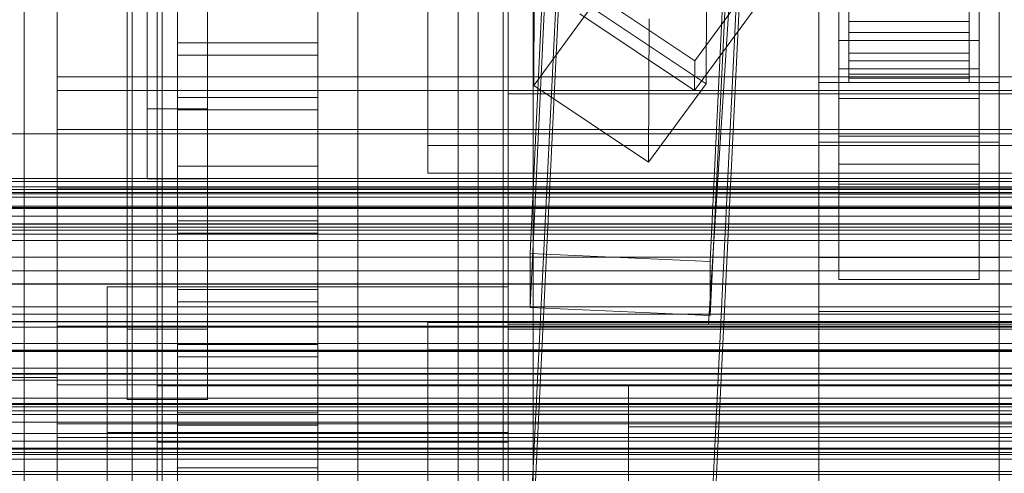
# Model space of a CAD drawing. Header units: millimetres. Extents: x -4738 to 65662, y -68080 to 6847.
# Tile 197 of 256: x -229 to -130, y -34900 to -34855. Entities that reach past the tile are written whole.
import ezdxf

# ---------------------------------------------------------------- set-up
doc = ezdxf.new("R2010")
doc.units = ezdxf.units.MM
for name, color, linetype, lineweight in [('COTAS_O', 1, 'Continuous', 0), ('COTAS_P', 1, 'Continuous', 0), ('frontal_bajante_movil', 7, 'Continuous', 0), ('frontal_C01', 7, 'Continuous', 0), ('frontal_C02', 7, 'Continuous', 0), ('frontal_C03', 7, 'Continuous', 0), ('frontal_C04', 7, 'Continuous', 0), ('frontal_C05', 7, 'Continuous', 0), ('frontal_mezcladora', 7, 'Continuous', 0), ('frontal_secador', 7, 'Continuous', 0)]:
    doc.layers.add(name, color=color, linetype=linetype, lineweight=lineweight)
doc.dimstyles.new('R19_100', dxfattribs={"dimtxt": 250, "dimasz": 150, "dimexe": 150, "dimexo": 80, "dimgap": 100, "dimtad": 1, "dimtih": 1, "dimtoh": 1, "dimdsep": 46, "dimcen": 0.09, "dimadec": 0, "dimazin": 0, "dimtfac": 1, "dimtdec": 4, "dimtofl": 0, "dimtmove": 0, "dimatfit": 3, "dimfxl": 1, "dimtolj": 1, "dimtzin": 0, "dimarcsym": 0})

# ---------------------------------------------------------------- blocks, each defined once
blk = doc.blocks.new('DIM_R31_49')
at = {"layer": 'COTAS_P'}
for p, q in [((-150, -32300), (550, -32300)), ((550, -32300), (505, -32450)), ((550, -34900), (550, -32300)), ((550, -32300), (595, -32450)), ((550, -34900), (505, -34750)), ((550, -34900), (595, -34750)), ((-150, -34900), (550, -34900))]:
    blk.add_line(p, q, dxfattribs=at)
blk.add_text('2600 P', height=250, rotation=90, dxfattribs=at).set_placement((450, -33600))
blk = doc.blocks.new('DIM_R31_51')
at = {"layer": 'COTAS_O'}
for p, q in [((-650, -33700), (50, -33700)), ((50, -33700), (5, -33850)), ((50, -34900), (50, -33700)), ((50, -33700), (95, -33850)), ((50, -34900), (5, -34750)), ((50, -34900), (95, -34750)), ((-650, -34900), (50, -34900))]:
    blk.add_line(p, q, dxfattribs=at)
blk.add_text('1200 O', height=250, rotation=90, dxfattribs=at).set_placement((-50, -34300))
blk = doc.blocks.new('DIM_R31_52')
at = {"layer": 'COTAS_O'}
for p, q in [((-650, -34200), (-500, -34155)), ((650, -34200), (500, -34155)), ((-650, -34900), (-650, -34200)), ((-650, -34200), (650, -34200)), ((-650, -34200), (-500, -34245)), ((650, -34200), (500, -34245)), ((650, -34900), (650, -34200))]:
    blk.add_line(p, q, dxfattribs=at)
blk.add_text('1300 O', height=250, dxfattribs=at).set_placement((0, -34100))
blk = doc.blocks.new('DIM_R31_57')
at = {"layer": 'COTAS_P'}
for p, q in [((-305, -34680), (395, -34680)), ((395, -34680), (350, -34830)), ((395, -36000), (395, -34680)), ((395, -34680), (440, -34830)), ((395, -36000), (350, -35850)), ((395, -36000), (440, -35850)), ((-305, -36000), (395, -36000))]:
    blk.add_line(p, q, dxfattribs=at)
blk.add_text('1320 P', height=250, rotation=90, dxfattribs=at).set_placement((295, -35340))

msp = doc.modelspace()

# ---------------------------------------------------------------- linework, layer by layer
at = {"layer": 'frontal_bajante_movil'}
for p, q in [((-195, -35227.232), (-195, -34680)), ((-183, -34680), (-183, -35227.232)), ((-180, -35227.232), (-180, -34680)), ((-195, -34682.819), (-195, -35230.051)), ((-183, -35230.051), (-183, -34682.819)), ((-215, -35355.689), (-215, -34808.457)), ((-185, -34808.457), (-185, -35355.689)), ((-183, -35356.81), (-183, -34809.578)), ((-180, -34809.578), (-180, -35356.81)), ((-180, -34885.505), (-180, -34810.919)), ((-183, -34891.143), (-183, -34816.557)), ((-180, -34816.557), (-180, -34891.143)), ((-183, -34819.376), (-183, -34893.962)), ((-215, -34846.045), (-215, -35393.277)), ((-185, -35393.277), (-185, -34846.045)), ((-220, -34881.262), (-220, -34895.821)), ((-220, -34903.821), (-220, -34881.262)), ((-220, -34881.262), (-180, -34881.262)), ((-180, -34895.821), (-180, -34881.262)), ((-180, -34881.262), (-180, -34903.821)), ((220, -34885.505), (-180, -34885.505)), ((-180, -34885.505), (-180, -34891.143)), ((-180, -34885.505), (-180, -35159.121)), ((-215, -34891.143), (-180, -34891.143)), ((-215, -35164.759), (-215, -34891.143)), ((-215, -34896.781), (-215, -34891.143)), ((223, -34891.143), (-183, -34891.143)), ((-183, -34891.143), (-183, -34893.962)), ((-180, -34891.143), (220, -34891.143)), ((-180, -35164.759), (-180, -34891.143)), ((-180, -34891.143), (-168, -34891.143)), ((-180, -34902.42), (-180, -34891.143)), ((-180, -34891.143), (-180, -34896.781)), ((-168, -34891.143), (-168, -35164.759)), ((-168, -34891.143), (-168, -34902.42)), ((-168, -34891.143), (208, -34891.143)), ((-168, -34895.247), (-168, -34891.143)), ((-183, -34893.962), (223, -34893.962)), ((208, -34895.247), (-168, -34895.247)), ((-168, -34895.247), (-168, -34906.524)), ((-220, -34895.821), (-220, -34903.821)), ((-220, -34895.821), (-180, -34895.821)), ((-180, -34903.821), (-180, -34895.821)), ((-215, -34896.781), (-215, -35170.397)), ((-180, -34896.781), (-215, -34896.781)), ((-180, -35170.397), (-180, -34896.781))]:
    msp.add_line(p, q, dxfattribs=at)
at = {"layer": 'frontal_C01'}
for p, q in [((-228.298, -34716.493), (-228.298, -34979.106)), ((-228.298, -34984.887), (-228.298, -34722.274)), ((-177.811, -34877.936), (-174.943, -34818.147)), ((-156.962, -34818.947), (-159.83, -34878.735)), ((-177.811, -34883.329), (-174.943, -34823.54)), ((-159.83, -34884.129), (-156.962, -34824.34)), ((-149, -34878.334), (-149, -34832.497)), ((-131, -34832.497), (-131, -34878.334)), ((-149, -34883.726), (-149, -34837.889)), ((-131, -34883.726), (-131, -34837.889)), ((-425, -34873.219), (425, -34873.219)), ((-159.83, -34878.735), (-177.811, -34877.936)), ((-177.811, -34877.936), (-177.811, -34883.329)), ((-159.83, -34884.129), (-159.83, -34878.735)), ((-131, -34878.334), (-149, -34878.334)), ((-149, -34878.334), (-149, -34883.726)), ((-131, -34883.726), (-131, -34878.334)), ((-177.811, -34883.329), (-159.83, -34884.129)), ((-149, -34883.726), (-131, -34883.726)), ((425, -34884.775), (-425, -34884.775)), ((425, -34886.916), (-425, -34886.916)), ((-425, -34898.471), (425, -34898.471))]:
    msp.add_line(p, q, dxfattribs=at)
at = {"layer": 'frontal_C02'}
for p, q in [((-228.298, -34746.19), (-228.298, -35036.685)), ((-228.298, -35042.415), (-228.298, -34751.921)), ((-147, -34859.507), (-147, -34813.688)), ((-133, -34813.688), (-133, -34859.507)), ((-147, -34816.669), (-147, -34862.487)), ((-133, -34862.487), (-133, -34816.669)), ((-133.847, -34821.183), (-161.379, -34858.706)), ((-147, -34869.044), (-147, -34823.226)), ((-133, -34823.226), (-133, -34869.044)), ((-161.391, -34861.686), (-133.859, -34824.164)), ((-147, -34826.207), (-147, -34872.025)), ((-133, -34872.025), (-133, -34826.207)), ((-177.811, -34905.918), (-174.943, -34846.652)), ((-177.394, -34846.859), (-177.451, -34861.165)), ((-160.19, -34846.711), (-160.247, -34861.017)), ((-156.962, -34847.445), (-159.83, -34906.711)), ((-146, -34848.001), (-146, -34854.777)), ((-134, -34854.777), (-134, -34848.001)), ((-146, -34848.521), (-146, -34855.875)), ((-134, -34855.875), (-134, -34848.521)), ((-146, -34849.506), (-146, -34857.955)), ((-146, -34849.874), (-146, -34858.731)), ((-134, -34857.955), (-134, -34849.506)), ((-134, -34858.731), (-134, -34849.874)), ((-161.379, -34858.706), (-172.847, -34851.037)), ((-146, -34850.493), (-146, -34860.039)), ((-146, -34850.683), (-146, -34860.44)), ((-146, -34850.722), (-146, -34854.777)), ((-146, -34850.895), (-146, -34860.886)), ((-134, -34860.039), (-134, -34850.493)), ((-134, -34860.44), (-134, -34850.683)), ((-134, -34854.777), (-134, -34850.722)), ((-134, -34860.886), (-134, -34850.895)), ((-146, -34855.875), (-146, -34852.066)), ((-134, -34852.066), (-134, -34855.875)), ((-177.811, -34911.88), (-174.943, -34852.614)), ((-171.715, -34853.348), (-177.451, -34861.165)), ((-172.859, -34854.017), (-161.391, -34861.686)), ((-160.247, -34861.017), (-171.715, -34853.348)), ((-159.83, -34912.673), (-156.962, -34853.407)), ((-165.983, -34868.834), (-165.926, -34854.528)), ((-146, -34854.777), (-146, -34857.955)), ((-146, -34854.777), (-134, -34854.777)), ((-134, -34857.955), (-134, -34854.777)), ((-146, -34855.875), (-134, -34855.875)), ((-146, -34858.731), (-146, -34855.875)), ((-134, -34855.875), (-134, -34858.731)), ((-147, -34871.01), (-147, -34856.703)), ((-147, -34856.703), (-133, -34856.703)), ((-147, -34866.249), (-147, -34856.703)), ((-133, -34856.703), (-133, -34871.01)), ((-133, -34856.703), (-133, -34866.249)), ((-146, -34857.955), (-146, -34860.039)), ((-146, -34857.955), (-134, -34857.955)), ((-134, -34860.039), (-134, -34857.955)), ((-161.391, -34861.686), (-161.379, -34858.706)), ((-146, -34858.731), (-134, -34858.731)), ((-146, -34860.44), (-146, -34858.731)), ((-134, -34858.731), (-134, -34860.44)), ((-133, -34859.507), (-147, -34859.507)), ((-147, -34859.507), (-147, -34862.487)), ((-146, -34860.039), (-146, -34860.886)), ((-146, -34860.039), (-134, -34860.039)), ((-134, -34860.886), (-134, -34860.039)), ((-133, -34862.487), (-133, -34859.507)), ((-165.983, -34868.834), (-160.247, -34861.017)), ((-149, -34866.837), (-149, -34860.876)), ((-149, -34860.876), (-131, -34860.876)), ((-149, -34906.313), (-149, -34860.876)), ((-146, -34860.44), (-134, -34860.44)), ((-146, -34860.886), (-146, -34860.44)), ((-146, -34860.886), (-134, -34860.886)), ((-134, -34860.44), (-134, -34860.886)), ((-131, -34860.876), (-131, -34866.837)), ((-131, -34860.876), (-131, -34906.313)), ((-177.451, -34861.165), (-165.983, -34868.834)), ((-147, -34862.487), (-133, -34862.487)), ((-131, -34866.837), (-149, -34866.837)), ((-149, -34912.274), (-149, -34866.837)), ((-133, -34866.249), (-147, -34866.249)), ((-147, -34866.249), (-147, -34880.555)), ((-133, -34880.555), (-133, -34866.249)), ((-131, -34912.274), (-131, -34866.837)), ((-133, -34869.044), (-147, -34869.044)), ((-147, -34869.044), (-147, -34872.025)), ((-133, -34872.025), (-133, -34869.044)), ((-133, -34871.01), (-147, -34871.01)), ((-147, -34871.01), (-147, -34880.555)), ((-133, -34880.555), (-133, -34871.01)), ((-147, -34872.025), (-133, -34872.025)), ((-147, -34880.555), (-133, -34880.555))]:
    msp.add_line(p, q, dxfattribs=at)
at = {"layer": 'frontal_C03'}
for p, q in [((1250, -34870.457), (-1250, -34870.457)), ((1250, -34870.774), (-1250, -34870.774)), ((1250, -34871.568), (-1250, -34871.568)), ((-1250, -34872.332), (1250, -34872.332)), ((1250, -34873.455), (-1250, -34873.455)), ((1250, -34874.219), (-1250, -34874.219)), ((1250, -34875.013), (-1250, -34875.013)), ((1250, -34875.329), (-1250, -34875.329)), ((1250, -34892.915), (-1250, -34892.915)), ((1250, -34893.231), (-1250, -34893.231)), ((1250, -34894.025), (-1250, -34894.025)), ((-1250, -34894.79), (1250, -34894.79)), ((1250, -34895.912), (-1250, -34895.912)), ((1250, -34896.677), (-1250, -34896.677)), ((1250, -34897.471), (-1250, -34897.471)), ((1250, -34897.787), (-1250, -34897.787))]:
    msp.add_line(p, q, dxfattribs=at)
at = {"layer": 'frontal_C04'}
for p, q in [((-225, -35487.488), (-225, -34411.606)), ((-225, -34417.244), (-225, -35493.126)), ((-225, -34440.737), (-225, -35516.618)), ((-225, -35634.08), (-225, -34558.198)), ((-225, -34563.836), (-225, -35639.718)), ((-225, -34605.183), (-225, -35681.065)), ((-213, -34856.916), (-213, -34821.208)), ((-199, -34821.208), (-199, -34856.916)), ((-213, -34826.68), (-213, -34862.389)), ((-199, -34862.389), (-199, -34826.68)), ((-213, -34869.229), (-213, -34833.521)), ((-199, -34833.521), (-199, -34869.229)), ((-188, -34835.227), (-188, -34867.177)), ((-188, -34869.913), (-188, -34837.963)), ((-213, -34838.993), (-213, -34874.701)), ((-199, -34874.701), (-199, -34838.993)), ((-213, -34881.542), (-213, -34845.833)), ((-199, -34845.833), (-199, -34881.542)), ((-225, -34890.308), (-225, -34848.308)), ((-213, -34850.076), (-213, -34856.916)), ((-199, -34850.076), (-199, -34856.916)), ((-213, -34851.306), (-213, -34887.014)), ((-213, -34858.146), (-213, -34851.306)), ((-199, -34887.014), (-199, -34851.306)), ((-199, -34851.306), (-199, -34858.146)), ((-199, -34856.916), (-213, -34856.916)), ((-213, -34858.146), (-199, -34858.146)), ((-213, -34893.854), (-213, -34858.146)), ((-199, -34858.146), (-199, -34893.854)), ((-225, -34861.678), (-225, -34860.308)), ((225, -34860.308), (-225, -34860.308)), ((-225, -34865.58), (-225, -34861.678)), ((225, -34861.678), (-225, -34861.678)), ((-213, -34862.389), (-199, -34862.389)), ((-213, -34862.389), (-213, -34869.229)), ((-199, -34862.389), (-199, -34869.229)), ((-199, -34863.618), (-213, -34863.618)), ((-213, -34863.618), (-213, -34899.327)), ((-213, -34870.459), (-213, -34863.618)), ((-199, -34899.327), (-199, -34863.618)), ((-199, -34863.618), (-199, -34870.459)), ((-225, -34871.42), (-225, -34865.58)), ((225, -34865.58), (-225, -34865.58)), ((-188, -34867.177), (188, -34867.177)), ((-188, -34867.177), (-188, -34869.913)), ((-199, -34869.229), (-213, -34869.229)), ((188, -34869.913), (-188, -34869.913)), ((-213, -34870.459), (-199, -34870.459)), ((-213, -34906.167), (-213, -34870.459)), ((-199, -34870.459), (-199, -34906.167)), ((250, -34871.308), (-250, -34871.308)), ((250, -34871.841), (-250, -34871.841)), ((-225, -34878.308), (-225, -34871.42)), ((225, -34871.42), (-225, -34871.42)), ((250, -34873.358), (-250, -34873.358)), ((-213, -34874.701), (-199, -34874.701)), ((-213, -34874.701), (-213, -34881.542)), ((-199, -34874.701), (-199, -34881.542)), ((250, -34875.629), (-250, -34875.629)), ((-199, -34875.931), (-213, -34875.931)), ((-213, -34875.931), (-213, -34911.639)), ((-213, -34882.772), (-213, -34875.931)), ((-199, -34911.639), (-199, -34875.931)), ((-199, -34875.931), (-199, -34882.772)), ((-250, -34878.308), (250, -34878.308)), ((-225, -34878.308), (-225, -34885.197)), ((-225, -34878.308), (225, -34878.308)), ((250, -34880.987), (-250, -34880.987)), ((-199, -34881.542), (-213, -34881.542)), ((250, -34883.258), (-250, -34883.258)), ((-213, -34882.772), (-199, -34882.772)), ((-213, -34918.48), (-213, -34882.772)), ((-199, -34882.772), (-199, -34918.48)), ((250, -34884.775), (-250, -34884.775)), ((250, -34885.308), (-250, -34885.308)), ((-225, -34885.197), (-225, -34891.036)), ((225, -34885.197), (-225, -34885.197)), ((188, -34884.82), (-188, -34884.82)), ((-188, -34884.82), (-188, -34916.77)), ((-188, -34887.556), (-188, -34884.82)), ((-213, -34887.014), (-199, -34887.014)), ((-213, -34887.014), (-213, -34893.854)), ((-199, -34887.014), (-199, -34893.854)), ((-188, -34887.556), (188, -34887.556)), ((-188, -34919.506), (-188, -34887.556)), ((-199, -34888.244), (-213, -34888.244)), ((-213, -34888.244), (-213, -34923.952)), ((-213, -34895.084), (-213, -34888.244)), ((-199, -34923.952), (-199, -34888.244)), ((-199, -34888.244), (-199, -34895.084)), ((-250, -34890.308), (-225, -34890.308)), ((-225, -34891.036), (-225, -34894.938)), ((225, -34891.036), (-225, -34891.036)), ((-199, -34893.854), (-213, -34893.854)), ((-225, -34894.938), (-225, -34896.308)), ((225, -34894.938), (-225, -34894.938)), ((-213, -34895.084), (-199, -34895.084)), ((-213, -34930.793), (-213, -34895.084)), ((-199, -34895.084), (-199, -34930.793)), ((225, -34896.308), (-225, -34896.308)), ((-213, -34899.327), (-199, -34899.327)), ((-213, -34899.327), (-213, -34906.167)), ((-199, -34899.327), (-199, -34906.167))]:
    msp.add_line(p, q, dxfattribs=at)
at = {"layer": 'frontal_C05'}
for p, q in [((-217.5, -35992), (-217.5, -34800)), ((-214.5, -34800), (-214.5, -35992)), ((-180.5, -34800), (-180.5, -35992)), ((-177.5, -35992), (-177.5, -34800)), ((-218, -34885.5), (-218, -34803.5)), ((-216, -34803.5), (-216, -34863.5)), ((-215, -34992), (-215, -34803.5)), ((-210, -34885.5), (-210, -34803.5)), ((-210, -34803.5), (-210, -34863.5)), ((-218, -34892.5), (-218, -34810.5)), ((-216, -34810.5), (-216, -34870.5)), ((-210, -34892.5), (-210, -34810.5)), ((-210, -34810.5), (-210, -34870.5)), ((-210, -34863.5), (-216, -34863.5)), ((-210, -34870.5), (-216, -34870.5)), ((-218, -34885.5), (-210, -34885.5)), ((-218, -34892.5), (-210, -34892.5))]:
    msp.add_line(p, q, dxfattribs=at)
at = {"layer": 'frontal_mezcladora'}
for p, q in [((-160, -34885), (-150, -34730)), ((-180, -34862), (180, -34862)), ((-180, -34884), (-180, -34862)), ((-600, -34875), (600, -34875)), ((-180, -34884), (180, -34884)), ((-180, -34885), (180, -34885)), ((-180, -34915), (-180, -34885)), ((-160, -34885), (160, -34885))]:
    msp.add_line(p, q, dxfattribs=at)
at = {"layer": 'frontal_secador'}
for p, q in [((-1250, -34866), (1250, -34866)), ((-1250, -34872), (1250, -34872)), ((-1250, -34875), (1250, -34875)), ((1250, -34876), (-1250, -34876)), ((-1250, -34876.659), (1250, -34876.659)), ((1250, -34879.659), (-1250, -34879.659)), ((-1250, -34881), (1250, -34881)), ((1250, -34884), (-1250, -34884)), ((-1250, -34884.728), (1250, -34884.728)), ((-1250, -34887.588), (1250, -34887.588)), ((1250, -34887.611), (-1250, -34887.611)), ((1250, -34887.728), (-1250, -34887.728)), ((-1250, -34889.387), (1250, -34889.387)), ((1250, -34889.918), (-1250, -34889.918)), ((-1250, -34890), (1250, -34890)), ((1250, -34890.588), (-1250, -34890.588)), ((1250, -34892.387), (-1250, -34892.387)), ((1250, -34893), (-1250, -34893)), ((-1250, -34893.65), (1250, -34893.65)), ((-1250, -34894), (1250, -34894)), ((1250, -34897.382), (-1250, -34897.382)), ((1250, -34898), (-1250, -34898)), ((1250, -34899.689), (-1250, -34899.689))]:
    msp.add_line(p, q, dxfattribs=at)

# ---------------------------------------------------------------- dimensions: what is measured, and where the dimension line sits
at = {"layer": 'COTAS_O'}
for p2, distance, picture, middle in [((-650, -33700), -700, 'DIM_R31_51', (50, -34300)), ((650, -34900), 700, 'DIM_R31_52', (0, -34200))]:
    dim = msp.add_aligned_dim(p1=(-650, -34900), p2=p2, distance=distance, text='<> O', dimstyle='R19_100', dxfattribs=at)
    dim.commit()
    dim.dimension.update_dxf_attribs({"geometry": picture, "text_midpoint": middle})
at = {"layer": 'COTAS_P'}
for p1, p2, picture, middle in [((-150, -34900), (-150, -32300), 'DIM_R31_49', (550, -33600)), ((-305, -36000), (-305, -34680), 'DIM_R31_57', (395, -35340))]:
    dim = msp.add_aligned_dim(p1=p1, p2=p2, distance=-700, text='<> P', dimstyle='R19_100', dxfattribs=at)
    dim.commit()
    dim.dimension.update_dxf_attribs({"geometry": picture, "text_midpoint": middle})

doc.saveas('drawing.dxf')
